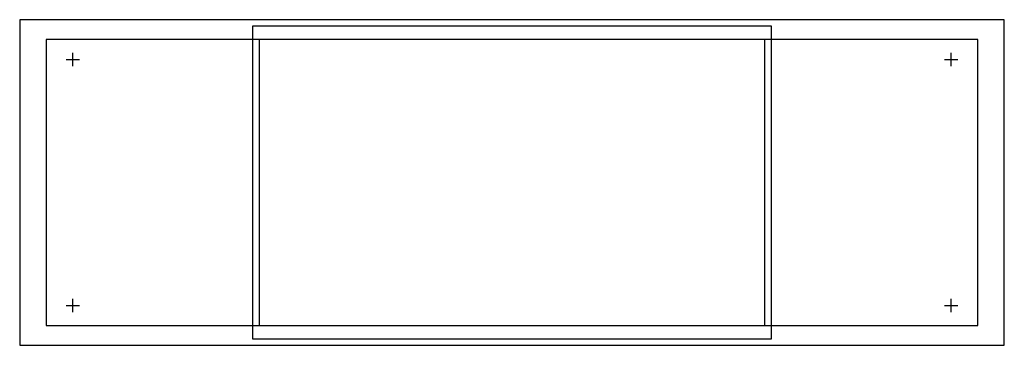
# Model space of a CAD drawing. Header units: millimetres. Extents: x 0 to 148, y 0 to 49.
import ezdxf

# ---------------------------------------------------------------- set-up
doc = ezdxf.new("R2010")
doc.units = ezdxf.units.MM

msp = doc.modelspace()

# ---------------------------------------------------------------- linework, layer by layer
at = {"layer": 'PROPOSED_COVER_NO_CUT'}
for p, q in [((148, 49), (0, 49)), ((0, 49), (0, 0)), ((148, 0), (148, 49)), ((0, 0), (148, 0))]:
    msp.add_line(p, q, dxfattribs=at)
at = {"layer": 'PROPOSED_CUP'}
for p, q in [((112, 46), (36, 46)), ((36, 46), (36, 3)), ((112, 3), (112, 46)), ((36, 3), (112, 3))]:
    msp.add_line(p, q, dxfattribs=at)
at = {"layer": 'PROPOSED_SHALLOW_FRAME'}
for p, q in [((144, 46), (4, 46)), ((4, 46), (4, 3)), ((144, 3), (144, 46)), ((4, 3), (144, 3))]:
    msp.add_line(p, q, dxfattribs=at)
at = {"layer": 'UNAPPROVED_HOLE_CENTER'}
for p, q in [((7, 43), (9, 43)), ((8, 42), (8, 44)), ((139, 43), (141, 43)), ((140, 42), (140, 44)), ((7, 6), (9, 6)), ((8, 5), (8, 7)), ((139, 6), (141, 6)), ((140, 5), (140, 7))]:
    msp.add_line(p, q, dxfattribs=at)
at = {"layer": 'USER_CAVITY_NOMINAL'}
for p, q in [((113, 48), (35, 48)), ((35, 48), (35, 1)), ((113, 1), (113, 48)), ((35, 1), (113, 1))]:
    msp.add_line(p, q, dxfattribs=at)

doc.saveas('drawing.dxf')
